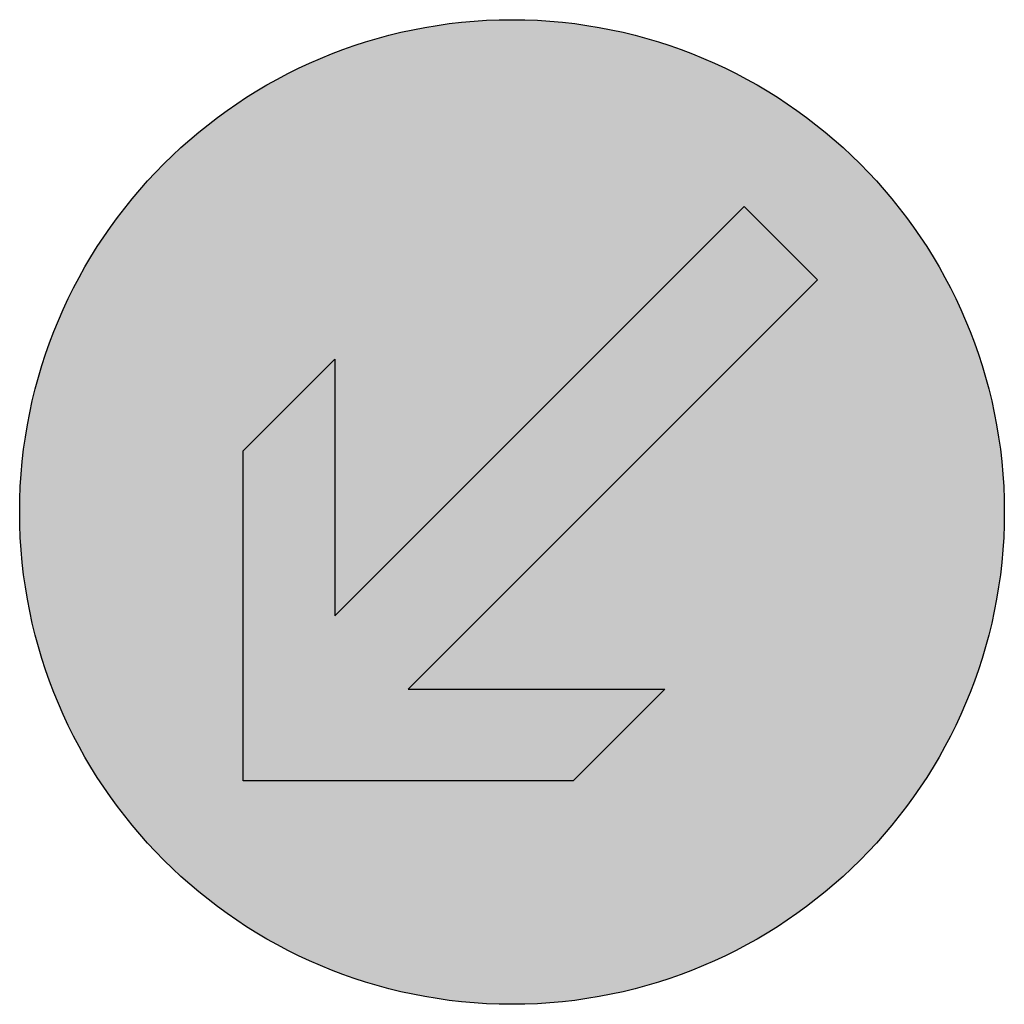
# Model space of a CAD drawing. Header units: metres. Extents: x -0.002 to 0.002, y -0.002 to 0.002.
import ezdxf

# ---------------------------------------------------------------- set-up
doc = ezdxf.new("R2010")
doc.units = ezdxf.units.M
doc.layers.add('VKZ_222-10_flf', color=5, linetype='Continuous')
doc.layers.add('VKZ_222-10_sym', color=7, linetype='Continuous', true_color=0xffffff)

msp = doc.modelspace()

# ---------------------------------------------------------------- hatches: boundary and pattern name
at = {"layer": 'VKZ_222-10_flf'}
h = msp.add_hatch(color=256, dxfattribs=at)
h.dxf.hatch_style = 1
h.paths.add_polyline_path([(0.002, 0, 1), (-0.002, 0, 1)])
at = {"layer": 'VKZ_222-10_flf', "true_color": 0xffffff}
h = msp.add_hatch(color=7, dxfattribs=at)
h.dxf.hatch_style = 1
h.paths.add_polyline_path([(0.0012405, 0.0009428), (0.0009428, 0.0012405), (-0.0007195, -0.0004218), (-0.0007195, 0.0006203), (-0.0010917, 0.0002481), (-0.0010917, -0.0010917), (0.0002481, -0.0010917), (0.0006203, -0.0007195), (-0.0004218, -0.0007195)])

# ---------------------------------------------------------------- linework, layer by layer
at = {"layer": 'VKZ_222-10_sym'}
for p, q in [((-0.0007195, -0.0004218), (0.0009428, 0.0012405)), ((0.0009428, 0.0012405), (0.0012405, 0.0009428)), ((0.0012405, 0.0009428), (-0.0004218, -0.0007195)), ((-0.0010917, 0.0002481), (-0.0007195, 0.0006203)), ((-0.0007195, 0.0006203), (-0.0007195, -0.0004218)), ((-0.0010917, -0.0010917), (-0.0010917, 0.0002481)), ((-0.0004218, -0.0007195), (0.0006203, -0.0007195)), ((0.0006203, -0.0007195), (0.0002481, -0.0010917)), ((0.0002481, -0.0010917), (-0.0010917, -0.0010917))]:
    msp.add_line(p, q, dxfattribs=at)
msp.add_circle((0, 0), 0.002, dxfattribs=at)

doc.saveas('drawing.dxf')
